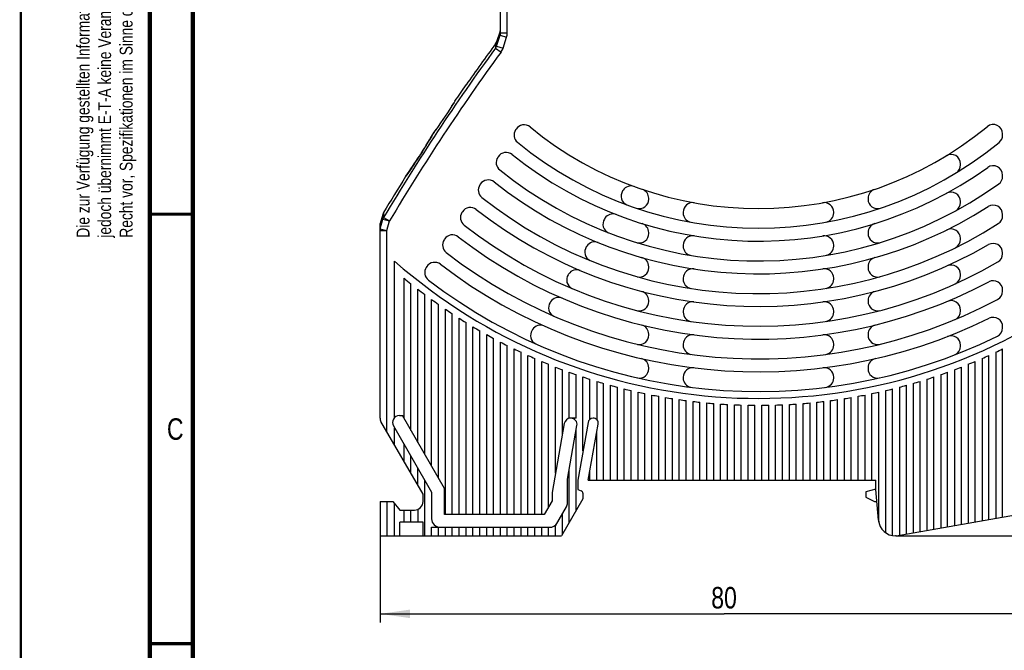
# Model space of a CAD drawing. Extents: x 0 to 420, y 0 to 297.
# Tile 4 of 36: x 0 to 114, y 149 to 223. Entities that reach past the tile are written whole.
import ezdxf

# ---------------------------------------------------------------- set-up
doc = ezdxf.new("R2010")
doc.units = 0
doc.header["$LTSCALE"] = 23.1
doc.layers.get('0').update_dxf_attribs({"linetype": 'CONTINUOUS'})
for name, color, linetype in [('T-REX12-TA1-1XX_DXF_DIMENSION', 7, 'CONTINUOUS'), ('T-REX12-TA1-1XX_DXF_FORMAT', 7, 'CONTINUOUS'), ('T-REX12-TA1-DXF_CONTINUOUS_LINE', 7, 'CONTINUOUS')]:
    doc.layers.add(name, color=color, linetype=linetype)
doc.styles.get("Standard").update_dxf_attribs({"font": 'txt', "width": 0.8})
doc.dimstyles.new('DIMSTYLE_1', dxfattribs={"dimtxt": 2.5, "dimasz": 3.5, "dimexe": 1, "dimexo": 0, "dimtad": 1, "dimdec": 3, "dimtxsty": 'STANDARD', "dimblk": '_ARROW_FILLED', "dimblk1": '_ARROW_FILLED', "dimblk2": '_ARROW_FILLED', "dimcen": 0.09, "dimclrt": 5, "dimazin": 3, "dimtp": 0.3, "dimtm": 0.3, "dimtfac": 1, "dimtdec": 3, "dimtofl": 0, "dimtmove": 0, "dimatfit": 3, "dimtolj": 1})
doc.dimstyles.new('DIMSTYLE_3', dxfattribs={"dimtxt": 2.5, "dimasz": 3.5, "dimexe": 1, "dimexo": 0, "dimtad": 1, "dimdec": 0, "dimtxsty": 'STANDARD', "dimblk": '_ARROW_FILLED', "dimblk1": '_ARROW_FILLED', "dimblk2": '_ARROW_FILLED', "dimcen": 0.09, "dimclrt": 5, "dimazin": 3, "dimtp": 0.3, "dimtm": 0.3, "dimtfac": 1, "dimtdec": 0, "dimtofl": 0, "dimtmove": 0, "dimatfit": 3, "dimtolj": 1})

# ---------------------------------------------------------------- blocks, each defined once
blk = doc.blocks.new('_ARROW_FILLED')
at = {"color": 0, "linetype": 'BYBLOCK'}
blk.add_solid([(0, 0), (-1, 0.143), (-1, -0.143)], dxfattribs=at)
blk = doc.blocks.new('*D0')
at = {"layer": 'T-REX12-TA1-1XX_DXF_DIMENSION', "color": 2, "linetype": 'CONTINUOUS'}
for p, q in [((121.78, 169.43), (121.78, 152.47)), ((41.78, 162.54), (41.78, 152.47)), ((41.78, 153.47), (81.78, 153.47)), ((121.78, 153.47), (81.78, 153.47))]:
    blk.add_line(p, q, dxfattribs=at)
at = {"layer": 'T-REX12-TA1-1XX_DXF_DIMENSION', "color": 2, "linetype": 'CONTINUOUS', "xscale": 3.5, "yscale": 3.5, "zscale": 3.5, "rotation": 180}
blk.add_blockref('_ARROW_FILLED', (41.78, 153.47), dxfattribs=at)
at = {"layer": 'T-REX12-TA1-1XX_DXF_DIMENSION', "color": 2, "linetype": 'CONTINUOUS', "xscale": 3.5, "yscale": 3.5, "zscale": 3.5}
blk.add_blockref('_ARROW_FILLED', (121.78, 153.47), dxfattribs=at)
at = {"layer": 'T-REX12-TA1-1XX_DXF_DIMENSION', "color": 5, "linetype": 'CONTINUOUS', "insert": (81.78, 156.6), "char_height": 2.5, "width": 5.8929, "attachment_point": 2}
blk.add_mtext('80', dxfattribs=at)
blk = doc.blocks.new('*D2')
at = {"layer": 'T-REX12-TA1-1XX_DXF_DIMENSION', "color": 2, "linetype": 'CONTINUOUS'}
for p, q in [((121.28, 261.04), (134.81, 261.04)), ((133.81, 261.04), (133.81, 211.79)), ((133.81, 162.54), (133.81, 211.79)), ((101.78, 162.54), (134.81, 162.54))]:
    blk.add_line(p, q, dxfattribs=at)
at = {"layer": 'T-REX12-TA1-1XX_DXF_DIMENSION', "color": 2, "linetype": 'CONTINUOUS', "xscale": 3.5, "yscale": 3.5, "zscale": 3.5}
for p, rotation in [((133.81, 261.04), 90), ((133.81, 162.54), 270)]:
    blk.add_blockref('_ARROW_FILLED', p, dxfattribs=dict(at, rotation=rotation))
at = {"layer": 'T-REX12-TA1-1XX_DXF_DIMENSION', "color": 5, "linetype": 'CONTINUOUS', "insert": (130.69, 211.79), "char_height": 2.5, "width": 5.8929, "attachment_point": 2, "rotation": 90}
blk.add_mtext('99', dxfattribs=at)

msp = doc.modelspace()

# ---------------------------------------------------------------- linework, layer by layer
at = {"layer": 'T-REX12-TA1-1XX_DXF_FORMAT', "color": 9, "linetype": 'CONTINUOUS', "const_width": 0.25}
msp.add_lwpolyline([(0, 0), (0, 297)], dxfattribs=at)
at = {"layer": 'T-REX12-TA1-1XX_DXF_FORMAT', "color": 7, "linetype": 'CONTINUOUS'}
for points, const_width in [([(15, 292), (15, 8)], 0.5), ([(20, 287), (20, 13)], 0.5), ([(15, 200), (20, 200)], 0.35), ([(15, 150), (20, 150)], 0.35)]:
    msp.add_lwpolyline(points, dxfattribs=dict(at, const_width=const_width))
at = {"layer": 'T-REX12-TA1-DXF_CONTINUOUS_LINE', "color": 7, "linetype": 'CONTINUOUS'}
for p, q in [((55.7774, 221.0823), (55.7774, 255.8542)), ((55.7376, 221.2924), (55.3322, 220.0553)), ((51.7832, 215.0312), (51.7839, 215.0323)), ((50.3938, 213.0005), (50.4139, 212.9837)), ((50.4712, 213.1314), (50.4719, 213.1325)), ((50.1032, 212.5917), (50.1311, 212.5683)), ((48.0611, 209.5389), (47.9632, 209.3711)), ((48.2554, 209.8344), (48.0699, 209.5531)), ((48.2832, 209.811), (48.2554, 209.8344)), ((57.5982, 209.8849), (57.5434, 209.8005)), ((47.4295, 208.4764), (47.3358, 208.3227)), ((47.5181, 208.6227), (47.4295, 208.4764)), ((47.6404, 208.8262), (47.5181, 208.6227)), ((47.749, 209.0082), (47.6404, 208.8262)), ((47.8704, 209.2133), (47.749, 209.0082)), ((47.9632, 209.3711), (47.8704, 209.2133)), ((114.1774, 209.192), (114.1774, 209.3214)), ((46.6965, 207.2991), (46.2143, 206.5465)), ((46.8093, 207.4766), (46.6965, 207.2991)), ((46.9204, 207.6528), (46.8093, 207.4766)), ((47.0293, 207.8265), (46.9204, 207.6528)), ((47.1351, 207.9967), (47.0293, 207.8265)), ((47.2375, 208.1625), (47.1351, 207.9967)), ((47.3358, 208.3227), (47.2375, 208.1625)), ((45.9874, 206.1967), (45.8758, 206.0263)), ((46.1005, 206.3704), (45.9874, 206.1967)), ((46.2143, 206.5465), (46.1005, 206.3704)), ((55.5169, 206.68), (55.4621, 206.5957)), ((45.187, 205.0012), (45.0726, 204.8351)), ((45.3154, 205.1891), (45.187, 205.0012)), ((45.4561, 205.3966), (45.3154, 205.1891)), ((45.5557, 205.5445), (45.4561, 205.3966)), ((45.6593, 205.6994), (45.5557, 205.5445)), ((45.7662, 205.8603), (45.6593, 205.6994)), ((45.8758, 206.0263), (45.7662, 205.8603)), ((109.2774, 205.7216), (109.2774, 205.8387)), ((44.8923, 204.5757), (44.767, 204.3971)), ((45.0049, 204.7375), (44.8923, 204.5757)), ((45.0726, 204.8351), (45.0049, 204.7375)), ((114.1774, 204.4079), (114.1774, 204.531)), ((53.4374, 203.4778), (53.3826, 203.3935)), ((70.0445, 202.7736), (69.9887, 202.6876)), ((73.0274, 201.7294), (73.0274, 201.835)), ((98.5274, 201.835), (98.5274, 201.7294)), ((109.2774, 201.3385), (109.2774, 201.4524)), ((42.1008, 199.9684), (41.8061, 198.8976)), ((51.3592, 200.2777), (51.3045, 200.1935)), ((67.9262, 199.5117), (67.8705, 199.426)), ((77.0274, 200.2295), (77.0274, 200.1278)), ((94.5274, 200.1278), (94.5274, 200.2295)), ((114.1774, 199.8211), (114.1774, 199.9399)), ((41.7774, 176.2579), (41.7774, 198.6853)), ((49.2822, 197.0794), (49.2275, 196.9952)), ((73.0274, 197.7352), (73.0274, 197.8398)), ((98.5274, 197.8398), (98.5274, 197.7352)), ((109.2774, 197.0602), (109.2774, 197.1717)), ((65.8154, 196.2613), (65.7599, 196.1759)), ((77.0274, 196.373), (77.0274, 196.2716)), ((94.5274, 196.2716), (94.5274, 196.373)), ((114.1774, 195.374), (114.1774, 195.4896)), ((43.4774, 176.3229), (43.4774, 194.5153)), ((47.2061, 193.8824), (47.1514, 193.7983)), ((73.0274, 193.7719), (73.0274, 193.8759)), ((98.5274, 193.8759), (98.5274, 193.7719)), ((44.5774, 176.1937), (44.5774, 192.5275)), ((63.7104, 193.02), (63.6551, 192.9348)), ((77.0274, 192.5251), (77.0274, 192.424)), ((94.5274, 192.424), (94.5274, 192.5251)), ((109.2774, 192.8596), (109.2774, 192.9693)), ((45.3774, 174.8081), (45.3774, 191.8791)), ((46.1774, 173.4225), (46.1774, 191.2514)), ((46.9774, 172.0368), (46.9774, 190.6436)), ((114.1774, 191.0304), (114.1774, 191.1436)), ((47.7774, 170.6512), (47.7774, 190.055)), ((48.5774, 169.2655), (48.5774, 189.485)), ((49.3774, 165.0435), (49.3774, 188.933)), ((61.6102, 189.786), (61.555, 189.701)), ((73.0274, 189.8327), (73.0274, 189.9361)), ((98.5274, 189.9361), (98.5274, 189.8327)), ((50.1774, 165.0435), (50.1774, 188.3985)), ((50.9774, 165.0435), (50.9774, 187.8809)), ((77.0274, 188.6841), (77.0274, 188.5831)), ((94.5274, 188.5831), (94.5274, 188.6841)), ((109.2774, 188.7185), (109.2774, 188.8268)), ((51.7774, 165.0435), (51.7774, 187.3797)), ((52.5774, 165.0435), (52.5774, 186.8946)), ((114.1774, 186.7661), (114.1774, 186.8774)), ((53.3774, 165.0435), (53.3774, 186.425)), ((54.1774, 165.0435), (54.1774, 185.9707)), ((54.9774, 165.0435), (54.9774, 185.5312)), ((59.5139, 186.5579), (59.4587, 186.473)), ((73.0274, 185.9125), (73.0274, 186.0155)), ((98.5274, 186.0155), (98.5274, 185.9125)), ((55.7774, 165.0435), (55.7774, 185.1062)), ((56.5774, 165.0435), (56.5774, 184.6954)), ((77.0274, 184.8485), (77.0274, 184.7476)), ((94.5274, 184.7476), (94.5274, 184.8485)), ((109.2774, 184.6242), (109.2774, 184.7314)), ((57.3774, 165.0435), (57.3774, 184.2985)), ((58.1774, 165.0435), (58.1774, 183.9152)), ((58.9774, 165.0435), (58.9774, 183.5452)), ((112.5774, 164.4478), (112.5774, 183.5452)), ((113.3774, 183.9152), (113.3774, 164.5889)), ((114.1774, 164.7299), (114.1774, 184.2985)), ((59.7774, 165.0435), (59.7774, 183.1883)), ((60.5774, 165.0435), (60.5774, 182.8442)), ((61.3774, 165.935), (61.3774, 182.5128)), ((62.1774, 169.8468), (62.1774, 182.1938)), ((73.0274, 182.0077), (73.0274, 182.1102)), ((98.5274, 182.1102), (98.5274, 182.0077)), ((109.3774, 163.8836), (109.3774, 182.1938)), ((110.1774, 182.5128), (110.1774, 164.0246)), ((110.9774, 164.1657), (110.9774, 182.8442)), ((111.7774, 183.1883), (111.7774, 164.3068)), ((62.9774, 174.3839), (62.9774, 181.8871)), ((63.7774, 176.2435), (63.7774, 181.5924)), ((64.5774, 176.2435), (64.5774, 181.3095)), ((65.3774, 172.4463), (65.3774, 181.0384)), ((77.0274, 181.0173), (77.0274, 180.9165)), ((94.5274, 180.9165), (94.5274, 181.0173)), ((106.1774, 163.3193), (106.1774, 181.0384)), ((106.9774, 181.3095), (106.9774, 163.4604)), ((107.7774, 163.6015), (107.7774, 181.5924)), ((108.5774, 181.8871), (108.5774, 163.7425)), ((66.1774, 176.1173), (66.1774, 180.7788)), ((66.9774, 180.5306), (66.9774, 176.0728)), ((67.7774, 169.0435), (67.7774, 180.2937)), ((68.5774, 169.0435), (68.5774, 180.0679)), ((69.3774, 169.0435), (69.3774, 179.8531)), ((102.1774, 179.8531), (102.1774, 162.614)), ((102.9774, 162.7551), (102.9774, 180.0679)), ((103.7774, 180.2937), (103.7774, 162.8961)), ((104.5774, 163.0372), (104.5774, 180.5306)), ((105.3774, 180.7788), (105.3774, 163.1783)), ((70.1774, 169.0435), (70.1774, 179.6493)), ((70.9774, 169.0435), (70.9774, 179.4563)), ((71.7774, 169.0435), (71.7774, 179.2739)), ((72.5774, 169.0435), (72.5774, 179.1022)), ((73.3774, 169.0435), (73.3774, 178.941)), ((74.1774, 169.0435), (74.1774, 178.7902)), ((74.9774, 169.0435), (74.9774, 178.6498)), ((96.5774, 169.0435), (96.5774, 178.6498)), ((97.3774, 169.0435), (97.3774, 178.7902)), ((98.1774, 169.0435), (98.1774, 178.941)), ((98.9774, 169.0435), (98.9774, 179.1022)), ((99.7774, 164.1221), (99.7774, 179.2739)), ((100.5774, 162.9108), (100.5774, 179.4563)), ((101.3774, 162.5753), (101.3774, 179.6493)), ((75.7774, 169.0435), (75.7774, 178.5197)), ((76.5774, 169.0435), (76.5774, 178.3999)), ((77.3774, 169.0435), (77.3774, 178.2902)), ((78.1774, 169.0435), (78.1774, 178.1907)), ((78.9774, 169.0435), (78.9774, 178.1013)), ((79.7774, 169.0435), (79.7774, 178.0219)), ((80.5774, 169.0435), (80.5774, 177.9525)), ((81.3774, 169.0435), (81.3774, 177.893)), ((82.1774, 169.0435), (82.1774, 177.8436)), ((82.9774, 169.0435), (82.9774, 177.804)), ((83.7774, 169.0435), (83.7774, 177.7744)), ((84.5774, 169.0435), (84.5774, 177.7546)), ((85.3774, 169.0435), (85.3774, 177.7447)), ((86.1774, 169.0435), (86.1774, 177.7447)), ((86.9774, 169.0435), (86.9774, 177.7546)), ((87.7774, 169.0435), (87.7774, 177.7744)), ((88.5774, 169.0435), (88.5774, 177.804)), ((89.3774, 169.0435), (89.3774, 177.8436)), ((90.1774, 169.0435), (90.1774, 177.893)), ((90.9774, 169.0435), (90.9774, 177.9525)), ((91.7774, 169.0435), (91.7774, 178.0219)), ((92.5774, 169.0435), (92.5774, 178.1013)), ((93.3774, 169.0435), (93.3774, 178.1907)), ((94.1774, 169.0435), (94.1774, 178.2902)), ((94.9774, 169.0435), (94.9774, 178.3999)), ((95.7774, 169.0435), (95.7774, 178.5197)), ((44.0291, 176.5435), (44.3755, 176.5435)), ((49.2774, 168.0531), (44.3755, 176.5435)), ((46.7774, 167.3832), (41.8846, 175.8579)), ((43.3363, 175.3435), (47.7774, 167.6512)), ((63.1975, 175.632), (61.7774, 167.5783)), ((63.5774, 169.1485), (64.6753, 175.375)), ((64.5774, 176.2435), (63.7774, 176.2435)), ((65.961, 175.7559), (64.7774, 169.0435)), ((65.9959, 169.0435), (67.1434, 175.551)), ((66.5624, 176.2435), (66.5421, 176.2435)), ((43.4774, 173.099), (43.4774, 175.099)), ((64.5774, 165.4776), (64.5774, 174.8198)), ((66.9774, 169.0435), (66.9774, 174.6098)), ((44.5774, 171.1937), (44.5774, 173.1937)), ((45.3774, 169.8081), (45.3774, 171.8081)), ((46.1774, 168.4225), (46.1774, 170.4225)), ((63.7774, 164.0919), (63.7774, 170.2827)), ((66.1774, 169.0435), (66.1774, 170.0728)), ((46.9774, 162.5435), (46.9774, 169.0368)), ((63.5774, 166.4135), (63.5774, 169.1485)), ((64.7774, 169.0435), (64.7774, 167.9435)), ((65.9959, 169.0435), (99.4274, 169.0435)), ((99.4274, 167.9435), (99.4274, 169.0435)), ((46.7774, 166.5435), (46.7774, 167.3832)), ((47.7774, 167.6512), (47.7774, 164.5435)), ((49.2774, 165.0435), (49.2774, 168.0531)), ((61.7774, 167.5783), (61.7774, 166.6278)), ((64.7774, 167.9435), (65.18, 167.797)), ((65.3774, 167.515), (65.3774, 166.8632)), ((99.4274, 167.9765), (98.2775, 167.6685)), ((98.2775, 167.6685), (98.2775, 167.0436)), ((99.7401, 164.3692), (99.4274, 167.9435)), ((41.7774, 166.5435), (41.7774, 162.5435)), ((41.7774, 166.5435), (43.2774, 166.5435)), ((43.2774, 166.5435), (44.0774, 165.5435)), ((43.4774, 162.5435), (43.4774, 166.2935)), ((61.7774, 166.6278), (60.8627, 165.0435)), ((65.3774, 166.8632), (62.8834, 162.5435)), ((98.2775, 167.0436), (99.2775, 166.5435)), ((99.2775, 166.5435), (99.5499, 166.5435)), ((44.0774, 165.5435), (45.7774, 165.5435)), ((44.5774, 164.1435), (44.5774, 165.5435)), ((45.3774, 164.1435), (45.3774, 165.5435)), ((46.1774, 165.627), (46.1774, 164.1435)), ((60.8627, 165.0435), (49.2774, 165.0435)), ((62.1774, 163.7207), (63.4435, 165.9135)), ((62.9774, 162.7063), (62.9774, 165.1063)), ((101.7774, 162.5435), (118.472, 165.4872)), ((44.0774, 162.5435), (44.0774, 164.1435)), ((46.7774, 164.1435), (44.0774, 164.1435)), ((46.7774, 162.5435), (46.7774, 164.1435)), ((47.7774, 162.5435), (47.7774, 163.5435)), ((47.7774, 163.5435), (48.5774, 163.5435)), ((48.5774, 162.5435), (48.5774, 163.5435)), ((48.7774, 163.5435), (61.4978, 163.5435)), ((49.3774, 162.5435), (49.3774, 163.5435)), ((50.1774, 162.5435), (50.1774, 163.5435)), ((50.9774, 162.5435), (50.9774, 163.5435)), ((51.7774, 162.5435), (51.7774, 163.5435)), ((52.5774, 162.5435), (52.5774, 163.5435)), ((53.3774, 162.5435), (53.3774, 163.5435)), ((54.1774, 162.5435), (54.1774, 163.5435)), ((54.9774, 162.5435), (54.9774, 163.5435)), ((55.7774, 162.5435), (55.7774, 163.5435)), ((56.5774, 162.5435), (56.5774, 163.5435)), ((57.3774, 162.5435), (57.3774, 163.5435)), ((58.1774, 162.5435), (58.1774, 163.5435)), ((58.9774, 162.5435), (58.9774, 163.5435)), ((59.7774, 162.5435), (59.7774, 163.5435)), ((60.5774, 162.5435), (60.5774, 163.5435)), ((61.3774, 162.5435), (61.3774, 163.5435)), ((62.1774, 162.5435), (62.1774, 163.7207)), ((41.7774, 162.5435), (62.8834, 162.5435)), ((101.7774, 162.5435), (101.7325, 162.5435))]:
    msp.add_line(p, q, dxfattribs=at)
at = {"layer": 'T-REX12-TA1-DXF_CONTINUOUS_LINE', "color": 9, "linetype": 'CONTINUOUS'}
for p, q in [((56.5774, 221.0823), (56.5774, 255.5475)), ((55.7369, 220.8197), (55.7376, 221.2924)), ((55.7774, 221.0823), (56.5774, 221.0823)), ((55.2171, 219.8313), (55.2061, 219.3145)), ((55.3238, 219.5523), (55.7369, 220.8197)), ((55.3322, 220.0553), (55.3238, 219.5523)), ((55.7369, 220.8197), (56.4964, 220.5722)), ((56.0832, 219.3047), (56.4964, 220.5722)), ((55.2061, 219.3145), (55.8482, 218.8452)), ((55.3238, 219.5523), (56.0832, 219.3047)), ((48.0614, 209.5385), (48.0546, 209.5268)), ((48.0699, 209.5531), (48.0614, 209.5385)), ((46.3192, 206.7092), (46.3188, 206.7094)), ((46.5915, 207.1341), (46.5911, 207.1344)), ((44.766, 204.3948), (44.7474, 204.3684)), ((41.807, 198.2996), (42.1102, 199.41)), ((42.1008, 199.9684), (42.1102, 199.41)), ((42.1102, 199.41), (42.8806, 199.1997)), ((42.185, 200.1657), (42.1968, 199.6056)), ((42.1968, 199.6056), (42.8806, 199.1997)), ((41.7774, 198.0892), (42.5774, 198.0892)), ((41.807, 198.2996), (41.8061, 198.8976)), ((41.807, 198.2996), (42.5774, 198.0892)), ((42.5774, 198.0892), (42.8806, 199.1997)), ((42.5774, 174.6579), (42.5774, 198.0892)), ((42.5774, 166.5435), (42.5774, 162.5435))]:
    msp.add_line(p, q, dxfattribs=at)
at = {"layer": 'T-REX12-TA1-DXF_CONTINUOUS_LINE', "color": 7, "linetype": 'CONTINUOUS'}
for points in [[(48.0699, 209.5531), (48.0685, 209.5509), (48.0611, 209.5389)], [(44.7567, 204.3824), (44.7536, 204.3779), (44.7505, 204.3734), (44.7474, 204.3684)], [(44.767, 204.3971), (44.7578, 204.3841), (44.7567, 204.3824)]]:
    msp.add_lwpolyline(points, dxfattribs=at)
at = {"layer": 'T-REX12-TA1-DXF_CONTINUOUS_LINE', "color": 9, "linetype": 'CONTINUOUS'}
for centre, radius, start, end in [((54.9064, 221.0822), 0.871, 342.458726, 0.006322), ((54.9309, 221.0823), 1.6465, 341.953018, 0.00285), ((254.8981, 73.3545), 247.3483, 143.835974, 149.308304), ((254.8981, 73.3545), 246.553, 143.835974, 149.308304), ((54.5008, 219.8115), 0.8628, 324.833267, 342.520894), ((54.5235, 219.8127), 1.6404, 323.855681, 341.956759), ((-7.377, 241.7797), 64.132, 327.301198, 329.807044), ((-6.4335, 240.4334), 62.6113, 324.858763, 327.409613), ((254.8981, 73.3545), 247.5654, 147.290427, 147.407245), ((42.8563, 199.1966), 0.7761, 148.19672, 164.041939), ((42.5409, 198.089), 0.7634, 163.991726, 179.989947)]:
    msp.add_arc(centre, radius, start, end, dxfattribs=at)
at = {"layer": 'T-REX12-TA1-DXF_CONTINUOUS_LINE', "color": 7, "linetype": 'CONTINUOUS'}
for centre, radius, start, end in [((54.9774, 221.5415), 0.8, 341.854233, 358.580621), ((254.8981, 73.3545), 247.6448, 143.73795, 145.103147), ((54.572, 220.3045), 0.8, 323.73795, 341.854233), ((-1.2218, 250.232), 63.6289, 325.371874, 326.412927), ((254.8981, 73.3545), 247.6087, 145.673334, 146.557682), ((254.8981, 73.3545), 247.6448, 145.637629, 145.788766), ((84.5897, 188.6405), 41.9854, 144.535191, 145.220005), ((-0.8346, 249.9658), 63.1589, 324.323978, 325.370982), ((58.4659, 209.2014), 1.1, 147, 230.678058), ((58.5207, 209.2858), 1.1, 50.663296, 147), ((85.7774, 242.5435), 41.9, 230.663296, 309.411361), ((113.0774, 209.3214), 1.1, 0, 129.411361), ((113.0774, 209.192), 1.1, 309.302206, 360), ((85.7774, 242.5435), 44.2, 230.678058, 309.302206), ((56.3847, 205.9966), 1.1, 147, 231.192124), ((56.4394, 206.0809), 1.1, 51.179671, 147), ((85.7774, 242.5435), 45.7, 231.179671, 305.685335), ((108.1774, 205.8387), 1.1, 0, 121.39467), ((85.7774, 242.5435), 48, 231.192124, 305.597645), ((108.1774, 205.7216), 1.1, 304.239349, 360), ((113.0774, 204.531), 1.1, 0, 125.685335), ((254.8981, 73.3545), 247.6448, 148.059424, 149.198264), ((54.3599, 202.8787), 1.1, 51.618114, 147), ((113.0774, 204.4079), 1.1, 305.597645, 360), ((54.3052, 202.7944), 1.1, 147, 231.62876), ((85.7774, 242.5435), 49.5, 231.618114, 302.651356), ((70.9112, 202.0885), 1.1, 147, 246.519478), ((70.9671, 202.1745), 1.1, 69.853163, 147), ((71.9274, 201.835), 1.1, 0, 71.210451), ((99.6274, 201.835), 1.1, 108.789549, 180), ((85.7774, 242.5435), 51.8, 231.62876, 302.57897), ((71.9274, 201.7294), 1.1, 253.075247, 360), ((99.6274, 201.7294), 1.1, 180, 286.735318), ((108.1774, 201.4524), 1.1, 0, 118.596125), ((52.2817, 199.6786), 1.1, 51.99505, 147), ((85.7774, 242.5435), 53.3, 231.99505, 300.121691), ((78.1274, 200.2295), 1.1, 79.752129, 180), ((93.4274, 200.2295), 1.1, 0, 100.247871), ((108.1774, 201.3385), 1.1, 301.835995, 360), ((113.0774, 199.9399), 1.1, 0, 122.651356), ((42.8721, 199.7561), 0.8, 149.198264, 164.611661), ((52.2271, 199.5944), 1.1, 147, 232.004257), ((68.7931, 198.8269), 1.1, 147, 245.423714), ((68.8487, 198.9126), 1.1, 68.793838, 147), ((78.1274, 200.1278), 1.1, 180, 256.49781), ((93.4274, 200.1278), 1.1, 283.516324, 360), ((113.0774, 199.8211), 1.1, 302.57897, 360), ((42.5774, 198.6853), 0.8, 164.611661, 180), ((85.7774, 242.5435), 55.6, 232.004257, 300.060715), ((71.9274, 197.8398), 1.1, 0, 72.786077), ((99.6274, 197.8398), 1.1, 107.213923, 180), ((108.1774, 197.1717), 1.1, 0, 116.275496), ((50.1501, 196.3961), 1.1, 147, 232.330628), ((50.2047, 196.4803), 1.1, 52.322587, 147), ((85.7774, 242.5435), 57.1, 232.322587, 297.974086), ((71.9274, 197.7352), 1.1, 256.139242, 360), ((78.1274, 196.373), 1.1, 80.592126, 180), ((93.4274, 196.373), 1.1, 0, 99.407874), ((99.6274, 197.7352), 1.1, 180, 283.883185), ((108.1774, 197.0602), 1.1, 297.47495, 360), ((66.6824, 195.5768), 1.1, 147, 244.463435), ((66.7379, 195.6622), 1.1, 67.896839, 147), ((78.1274, 196.2716), 1.1, 180, 257.33101), ((93.4274, 196.2716), 1.1, 282.69443, 360), ((113.0774, 195.4896), 1.1, 0, 120.121691), ((85.7774, 242.5435), 59.4, 232.330628, 297.9219), ((71.9274, 193.8759), 1.1, 0, 74.114524), ((99.6274, 193.8759), 1.1, 105.885476, 180), ((113.0774, 195.374), 1.1, 300.060715, 360), ((85.7774, 242.5435), 64, 228.628589, 302.407513), ((48.074, 193.1992), 1.1, 147, 232.616931), ((48.1286, 193.2833), 1.1, 52.609848, 147), ((85.7774, 242.5435), 60.9, 232.609848, 296.124465), ((64.633, 192.4209), 1.1, 67.127322, 147), ((71.9274, 193.7719), 1.1, 257.430745, 360), ((78.1274, 192.5251), 1.1, 81.30435, 180), ((93.4274, 192.5251), 1.1, 0, 98.69565), ((99.6274, 193.7719), 1.1, 180, 285.024459), ((108.1774, 192.9693), 1.1, 0, 114.315739), ((85.7774, 242.5435), 64.8, 230.520472, 231.430991), ((64.5777, 192.3357), 1.1, 147, 243.657256), ((78.1274, 192.424), 1.1, 180, 257.983969), ((93.4274, 192.424), 1.1, 281.003051, 360), ((108.1774, 192.8596), 1.1, 297.743057, 360), ((85.7774, 242.5435), 64.8, 232.330113, 233.218471), ((85.7774, 242.5435), 63.2, 232.616931, 296.079225), ((113.0774, 191.1436), 1.1, 0, 117.974086), ((62.5328, 189.1869), 1.1, 66.459794, 147), ((71.9274, 189.9361), 1.1, 0, 75.250377), ((99.6274, 189.9361), 1.1, 104.749623, 180), ((113.0774, 191.0304), 1.1, 297.9219, 360), ((85.7774, 242.5435), 64.8, 234.096647, 234.965185), ((85.7774, 242.5435), 64.8, 235.824588, 236.675325), ((62.4776, 189.1019), 1.1, 147, 243.171603), ((71.9274, 189.8327), 1.1, 258.650501, 360), ((78.1274, 188.6841), 1.1, 81.915986, 180), ((93.4274, 188.6841), 1.1, 0, 98.084014), ((99.6274, 189.8327), 1.1, 180, 283.058638), ((108.1774, 188.8268), 1.1, 0, 112.636274), ((85.7774, 242.5435), 64.8, 237.517836, 238.352532), ((78.1274, 188.5831), 1.1, 180, 261.611247), ((93.4274, 188.5831), 1.1, 281.199031, 360), ((108.1774, 188.7185), 1.1, 295.267242, 360), ((113.0774, 186.8774), 1.1, 0, 116.124465), ((85.7774, 242.5435), 64.8, 239.179799, 240), ((60.4364, 185.9588), 1.1, 65.875161, 147), ((71.9274, 186.0155), 1.1, 0, 76.233093), ((99.6274, 186.0155), 1.1, 103.766907, 180), ((113.0774, 186.7661), 1.1, 296.079225, 360), ((85.7774, 242.5435), 64.8, 240.813477, 241.620552), ((60.3813, 185.8739), 1.1, 147, 242.570092), ((71.9274, 185.9125), 1.1, 259.781979, 360), ((78.1274, 184.8485), 1.1, 82.446997, 180), ((93.4274, 184.8485), 1.1, 0, 97.553003), ((99.6274, 185.9125), 1.1, 180, 281.460278), ((108.1774, 184.7314), 1.1, 0, 111.17946), ((85.7774, 242.5435), 64.8, 242.421532, 243.216705), ((78.1274, 184.7476), 1.1, 180, 259.062802), ((93.4274, 184.7476), 1.1, 280.327806, 360), ((108.1774, 184.6242), 1.1, 291.884454, 360), ((85.7774, 242.5435), 64.8, 244.006345, 244.790714), ((85.7774, 242.5435), 64.8, 245.57006, 246.34462), ((85.7774, 242.5435), 64.8, 293.65538, 294.42994), ((85.7774, 242.5435), 64.8, 295.209286, 295.993655), ((85.7774, 242.5435), 64.8, 247.11462, 247.880275), ((85.7774, 242.5435), 64.8, 248.641794, 249.399375), ((71.9274, 182.1102), 1.1, 0, 77.091948), ((78.1274, 181.0173), 1.1, 82.912378, 180), ((93.4274, 181.0173), 1.1, 0, 97.087622), ((99.6274, 182.1102), 1.1, 102.908052, 180), ((85.7774, 242.5435), 64.8, 290.600625, 291.358206), ((85.7774, 242.5435), 64.8, 292.119725, 292.88538), ((85.7774, 242.5435), 64.8, 250.15321, 250.903481), ((85.7774, 242.5435), 64.8, 251.650365, 252.394034), ((71.9274, 182.0077), 1.1, 260.215574, 360), ((78.1274, 180.9165), 1.1, 180, 259.349458), ((93.4274, 180.9165), 1.1, 279.334201, 360), ((99.6274, 182.0077), 1.1, 180, 279.443689), ((85.7774, 242.5435), 64.8, 287.605966, 288.349635), ((85.7774, 242.5435), 64.8, 289.096519, 289.84679), ((85.7774, 242.5435), 64.8, 253.134653, 253.87238), ((85.7774, 242.5435), 64.8, 254.60737, 255.339774), ((85.7774, 242.5435), 64.8, 284.660226, 285.39263), ((85.7774, 242.5435), 64.8, 286.12762, 286.865347), ((85.7774, 242.5435), 64.8, 256.069736, 256.797399), ((85.7774, 242.5435), 64.8, 257.5229, 258.246374), ((85.7774, 242.5435), 64.8, 258.967952, 259.687763), ((85.7774, 242.5435), 64.8, 260.405932, 261.122582), ((85.7774, 242.5435), 64.8, 278.877418, 279.594068), ((85.7774, 242.5435), 64.8, 280.312237, 281.032048), ((85.7774, 242.5435), 64.8, 281.753626, 282.4771), ((85.7774, 242.5435), 64.8, 283.202601, 283.930264), ((85.7774, 242.5435), 64.8, 261.837835, 262.551809), ((85.7774, 242.5435), 64.8, 263.264623, 263.97639), ((85.7774, 242.5435), 64.8, 264.687225, 265.397242), ((85.7774, 242.5435), 64.8, 266.10655, 266.815261), ((85.7774, 242.5435), 64.8, 267.523485, 268.231331), ((85.7774, 242.5435), 64.8, 268.938906, 269.64632), ((85.7774, 242.5435), 64.8, 270.35368, 271.061094), ((85.7774, 242.5435), 64.8, 271.768669, 272.476515), ((85.7774, 242.5435), 64.8, 273.184739, 273.89345), ((85.7774, 242.5435), 64.8, 274.602758, 275.312775), ((85.7774, 242.5435), 64.8, 276.02361, 276.735377), ((85.7774, 242.5435), 64.8, 277.448191, 278.162165), ((44.0291, 175.7435), 0.8, 90, 210), ((42.5774, 176.2579), 0.8, 180, 210), ((63.9263, 175.5035), 0.74, 90, 170), ((63.9466, 175.5035), 0.74, 350, 90), ((66.5421, 175.6535), 0.59, 90, 170), ((66.5624, 175.6535), 0.59, 350, 90), ((65.0774, 167.515), 0.3, 0, 70), ((45.7774, 166.5435), 1, 270, 360), ((62.5774, 166.4135), 1, 330, 360), ((48.7774, 164.5435), 1, 180, 270), ((61.4978, 164.5435), 1, 270, 330), ((101.7325, 164.5435), 2, 185, 270)]:
    msp.add_arc(centre, radius, start, end, dxfattribs=at)

# ---------------------------------------------------------------- texts
at = {"layer": 'T-REX12-TA1-1XX_DXF_FORMAT', "color": 9, "linetype": 'CONTINUOUS', "insert": (6.5, 197.25), "char_height": 1.5, "width": 142.875, "attachment_point": 1, "rotation": 90}
msp.add_mtext('Die zur Verfügung gestellten Informationen sind nach unserem Wissen genau und zuverlässig,\\Pjedoch übernimmt E-T-A keine Verantwortung für deren Anwendung. E-T-A behält sich das\\PRecht vor, Spezifikationen im Sinne des technischen Fortschritts jederzeit zu ändern.', dxfattribs=at)
at = {"layer": 'T-REX12-TA1-1XX_DXF_FORMAT', "color": 5, "linetype": 'CONTINUOUS', "insert": (17, 176.2288), "char_height": 2.5, "width": 3.125, "attachment_point": 1}
msp.add_mtext('C', dxfattribs=at)

# ---------------------------------------------------------------- dimensions: what is measured, and where the dimension line sits
at = {"layer": 'T-REX12-TA1-1XX_DXF_DIMENSION', "color": 2, "linetype": 'CONTINUOUS'}
dim = msp.add_linear_dim(base=(133.8118837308, 261.0434919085), p1=(101.7774297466, 162.5434919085), p2=(121.2774297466, 261.0434919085), angle=90, dimstyle='DIMSTYLE_3', dxfattribs=at)
dim.commit()
dim.dimension.update_dxf_attribs({"geometry": '*D2', "text_midpoint": (133.8118837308, 211.4363480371), "dimtype": 160})
dim = msp.add_linear_dim(base=(121.7774, 153.4741), p1=(41.7774, 162.5435), p2=(121.7774, 169.4264), dimstyle='DIMSTYLE_1', dxfattribs=at)
dim.commit()
dim.dimension.update_dxf_attribs({"geometry": '*D0', "text_midpoint": (81.4203, 153.4741), "dimtype": 160})

doc.saveas('drawing.dxf')
